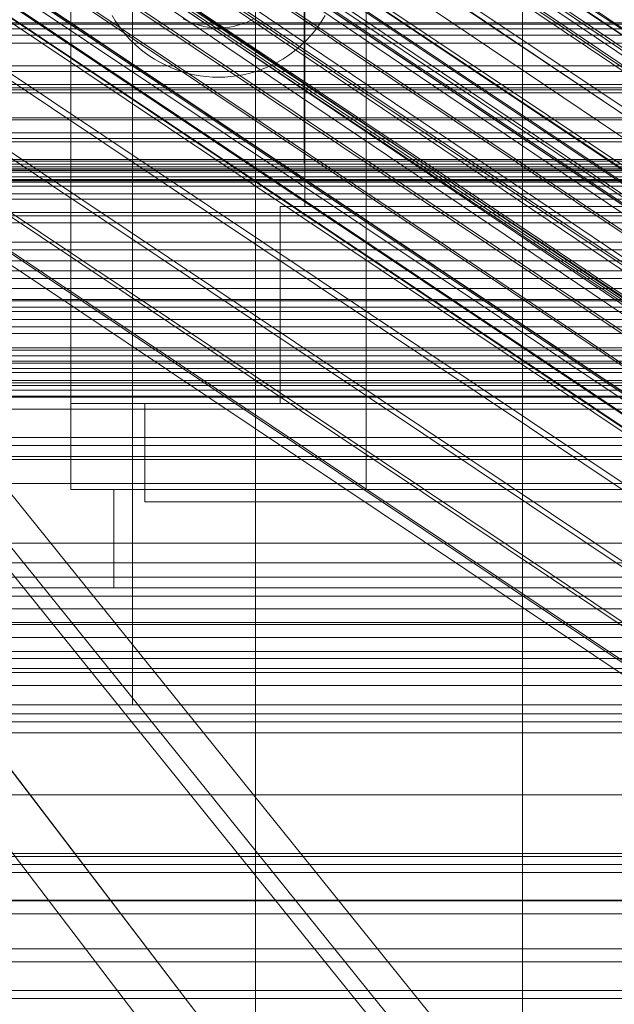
# Model space of a CAD drawing. Header units: millimetres. Extents: x -2233 to 61924, y -68080 to 6847.
# Tile 101 of 256: x -269 to -221, y -34844 to -34764. Entities that reach past the tile are written whole.
import ezdxf

# ---------------------------------------------------------------- set-up
doc = ezdxf.new("R2010")
doc.units = ezdxf.units.MM
for name, color, linetype, lineweight in [('COTAS_O', 1, 'Continuous', 0), ('COTAS_P', 1, 'Continuous', 0), ('frontal_C01', 7, 'Continuous', 0), ('frontal_C02', 7, 'Continuous', 0), ('frontal_C03', 7, 'Continuous', 0), ('frontal_C05', 7, 'Continuous', 0), ('frontal_mezcladora', 7, 'Continuous', 0), ('frontal_tolva-C01', 7, 'Continuous', 0)]:
    doc.layers.add(name, color=color, linetype=linetype, lineweight=lineweight)
doc.dimstyles.new('R19_100', dxfattribs={"dimtxt": 250, "dimasz": 150, "dimexe": 150, "dimexo": 80, "dimgap": 100, "dimtad": 1, "dimtih": 1, "dimtoh": 1, "dimdsep": 46, "dimcen": 0.09, "dimadec": 0, "dimazin": 0, "dimtfac": 1, "dimtdec": 4, "dimtofl": 0, "dimtmove": 0, "dimatfit": 3, "dimfxl": 1, "dimtolj": 1, "dimtzin": 0, "dimarcsym": 0})

# ---------------------------------------------------------------- blocks, each defined once
blk = doc.blocks.new('DIM_R27_48')
at = {"layer": 'COTAS_P'}
for p, q in [((-1750, -34600), (-1600, -34555)), ((2600, -34600), (2450, -34555)), ((-1750, -35500), (-1750, -34600)), ((-1750, -34600), (2600, -34600)), ((-1750, -34600), (-1600, -34645)), ((2600, -34600), (2450, -34645)), ((2600, -35500), (2600, -34600))]:
    blk.add_line(p, q, dxfattribs=at)
blk.add_text('4350 P', height=250, dxfattribs=at).set_placement((425, -34500))
blk = doc.blocks.new('DIM_R27_54')
at = {"layer": 'COTAS_O'}
for p, q in [((-1850, -34600), (-1850, -35300)), ((-150, -34600), (-150, -35300)), ((-1850, -35300), (-1700, -35255)), ((-150, -35300), (-300, -35255)), ((-150, -35300), (-1850, -35300)), ((-1850, -35300), (-1700, -35345)), ((-150, -35300), (-300, -35345))]:
    blk.add_line(p, q, dxfattribs=at)
blk.add_text('1700 O', height=250, rotation=180, dxfattribs=at).set_placement((-1000, -35400))
blk = doc.blocks.new('DIM_R27_55')
at = {"layer": 'COTAS_O'}
for p, q in [((-650, -33700), (50, -33700)), ((50, -33700), (5, -33850)), ((50, -34900), (50, -33700)), ((50, -33700), (95, -33850)), ((50, -34900), (5, -34750)), ((50, -34900), (95, -34750)), ((-650, -34900), (50, -34900))]:
    blk.add_line(p, q, dxfattribs=at)
blk.add_text('1200 O', height=250, rotation=90, dxfattribs=at).set_placement((-50, -34300))
blk = doc.blocks.new('DIM_R27_56')
at = {"layer": 'COTAS_O'}
for p, q in [((-650, -34200), (-500, -34155)), ((650, -34200), (500, -34155)), ((-650, -34900), (-650, -34200)), ((-650, -34200), (650, -34200)), ((-650, -34200), (-500, -34245)), ((650, -34200), (500, -34245)), ((650, -34900), (650, -34200))]:
    blk.add_line(p, q, dxfattribs=at)
blk.add_text('1300 O', height=250, dxfattribs=at).set_placement((0, -34100))
blk = doc.blocks.new('DIM_R27_61')
at = {"layer": 'COTAS_P'}
for p, q in [((-305, -34680), (395, -34680)), ((395, -34680), (350, -34830)), ((395, -36000), (395, -34680)), ((395, -34680), (440, -34830)), ((395, -36000), (350, -35850)), ((395, -36000), (440, -35850)), ((-305, -36000), (395, -36000))]:
    blk.add_line(p, q, dxfattribs=at)
blk.add_text('1320 P', height=250, rotation=90, dxfattribs=at).set_placement((295, -35340))

msp = doc.modelspace()

# ---------------------------------------------------------------- linework, layer by layer
at = {"layer": 'frontal_C01'}
for p, q in [((-250, -33373.251), (-250, -35948.844)), ((-250, -35953.656), (-250, -33378.064)), ((-364.471, -34668.231), (-150.672, -34812.459)), ((-362.596, -34668.948), (-148.798, -34813.176)), ((-364.989, -34669.525), (-151.191, -34813.754)), ((-363.664, -34670.032), (-149.865, -34814.26)), ((-365.168, -34670.395), (-151.369, -34814.623)), ((-364.995, -34670.781), (-151.196, -34815.01)), ((-364.482, -34670.657), (-150.683, -34814.886)), ((-352.519, -34677.329), (-168.21, -34801.664)), ((-355.541, -34682.566), (-171.232, -34806.901)), ((-349.061, -34685.044), (-164.752, -34809.378)), ((-357.863, -34687.168), (-173.554, -34811.502)), ((-352.572, -34689.191), (-168.263, -34813.525)), ((-359.326, -34690.82), (-175.016, -34815.155)), ((-355.584, -34692.251), (-171.275, -34816.586)), ((-359.83, -34693.275), (-175.521, -34817.61)), ((-357.893, -34694.016), (-173.584, -34818.351)), ((-359.341, -34694.365), (-175.032, -34818.7)), ((-228.298, -34716.493), (-228.298, -34979.106)), ((-228.298, -34984.887), (-228.298, -34722.274)), ((-311.15, -34764.573), (311.15, -34764.573)), ((-311.15, -34765.066), (311.15, -34765.066)), ((-311.15, -34769.878), (311.15, -34769.878)), ((-311.15, -34770.281), (311.15, -34770.281)), ((-311.15, -34773.974), (311.15, -34773.974)), ((-311.15, -34774.258), (311.15, -34774.258)), ((-311.15, -34776.58), (311.15, -34776.58)), ((-311.15, -34776.727), (311.15, -34776.727)), ((-311.15, -34777.519), (311.15, -34777.519))]:
    msp.add_line(p, q, dxfattribs=at)
at = {"layer": 'frontal_C02'}
for p, q in [((-250, -32921.727), (-250, -35767.183)), ((-250, -35771.953), (-250, -32926.497)), ((-355.53, -34686.023), (-141.731, -34828.998)), ((-355.017, -34685.967), (-141.218, -34828.942)), ((-356.348, -34686.585), (-142.549, -34829.561)), ((-354.844, -34686.421), (-141.045, -34829.397)), ((-337.95, -34686.833), (-153.641, -34810.088)), ((-357.415, -34687.616), (-143.617, -34830.591)), ((-355.022, -34687.355), (-141.224, -34830.331)), ((-358.659, -34689.045), (-144.861, -34832.02)), ((-355.541, -34688.705), (-141.742, -34831.681)), ((-332.659, -34689.907), (-148.35, -34813.162)), ((-146.196, -34833.75), (-359.995, -34690.774)), ((-356.363, -34690.379), (-142.565, -34833.354)), ((-341.461, -34690.866), (-157.152, -34814.12)), ((-357.434, -34692.262), (-143.635, -34835.238)), ((-361.332, -34692.687), (-147.533, -34835.662)), ((-362.578, -34694.652), (-148.779, -34837.627)), ((-358.68, -34694.227), (-144.881, -34837.202)), ((-334.981, -34694.63), (-150.672, -34817.885)), ((-160.922, -34819.001), (-345.231, -34695.747)), ((-363.648, -34696.535), (-149.85, -34839.51)), ((-360.017, -34696.139), (-146.218, -34839.115)), ((-361.352, -34697.869), (-147.554, -34840.844)), ((-364.471, -34698.209), (-150.672, -34841.184)), ((-364.989, -34699.558), (-151.191, -34842.534)), ((-362.596, -34699.298), (-148.798, -34842.273)), ((-365.168, -34700.492), (-151.369, -34843.468)), ((-363.664, -34700.329), (-149.865, -34843.304)), ((-338.003, -34699.946), (-153.694, -34823.2)), ((-364.995, -34700.947), (-151.196, -34843.922)), ((-364.482, -34700.891), (-150.683, -34843.866)), ((-349.002, -34701.144), (-164.693, -34824.398)), ((-341.52, -34705.491), (-157.211, -34828.745)), ((-352.519, -34706.689), (-168.21, -34829.943)), ((-345.291, -34710.888), (-160.982, -34834.142)), ((-355.541, -34712.004), (-171.232, -34835.259)), ((-349.061, -34715.769), (-164.752, -34839.023)), ((-357.863, -34716.728), (-173.554, -34839.982)), ((-359.326, -34720.537), (-175.016, -34843.792)), ((-352.572, -34719.801), (-168.263, -34843.056)), ((-355.584, -34722.71), (-171.275, -34845.965)), ((-359.83, -34723.173), (-175.521, -34846.427)), ((-359.341, -34724.456), (-175.032, -34847.71)), ((-357.893, -34724.298), (-173.584, -34847.553)), ((-228.298, -34746.19), (-228.298, -35036.685)), ((-228.298, -35042.415), (-228.298, -34751.921)), ((430, -34772.309), (-430, -34772.309)), ((430, -34777.309), (-430, -34777.309)), ((430, -34827.309), (-430, -34827.309)), ((430, -34832.309), (-430, -34832.309))]:
    msp.add_line(p, q, dxfattribs=at)
at = {"layer": 'frontal_C03'}
for p, q in [((1250, -34764.703), (-1250, -34764.703)), ((1250, -34765.584), (-1250, -34765.584)), ((1250, -34766.237), (-1250, -34766.237)), ((-1250, -34768.083), (1250, -34768.083)), ((1250, -34768.545), (-1250, -34768.545)), ((-1250, -34769.602), (1250, -34769.602)), ((-1250, -34770.038), (1250, -34770.038)), ((1250, -34772.454), (-1250, -34772.454)), ((1250, -34773.512), (-1250, -34773.512)), ((-1250, -34775.683), (1250, -34775.683)), ((-1268, -34776.056), (1268, -34776.056)), ((-1268, -34776.28), (1268, -34776.28)), ((-1268, -34776.445), (1268, -34776.445)), ((1250, -34775.819), (-1250, -34775.819)), ((1250, -34776.473), (-1250, -34776.473)), ((-1268, -34777.102), (1268, -34777.102)), ((1250, -34777.354), (-1250, -34777.354)), ((-1268, -34777.42), (1268, -34777.42)), ((1250, -34777.864), (-1250, -34777.864)), ((-1268, -34778.466), (1268, -34778.466)), ((-1268, -34778.915), (1268, -34778.915)), ((-1268, -34780.278), (1268, -34780.278)), ((-1268, -34780.828), (1268, -34780.828)), ((-1268, -34782.416), (1268, -34782.416)), ((1268, -34783.029), (-1268, -34783.029)), ((-1250, -34783.921), (1250, -34783.921)), ((-1268, -34784.733), (1268, -34784.733)), ((-1268, -34785.368), (1268, -34785.368)), ((-1250, -34786.18), (1250, -34786.18)), ((-1268, -34787.072), (1268, -34787.072)), ((-1268, -34787.685), (1268, -34787.685)), ((1250, -34787.16), (-1250, -34787.16)), ((1250, -34788.042), (-1250, -34788.042)), ((-1268, -34789.273), (1268, -34789.273)), ((1250, -34788.695), (-1250, -34788.695)), ((-1268, -34789.823), (1268, -34789.823)), ((-1268, -34791.186), (1268, -34791.186)), ((-1268, -34791.635), (1268, -34791.635)), ((1250, -34791.003), (-1250, -34791.003)), ((-1250, -34792.06), (1250, -34792.06)), ((-1250, -34792.237), (1250, -34792.237)), ((-1268, -34792.681), (1268, -34792.681)), ((-1268, -34792.999), (1268, -34792.999)), ((-1268, -34793.656), (1268, -34793.656)), ((-1268, -34793.821), (1268, -34793.821)), ((-1268, -34794.045), (1268, -34794.045)), ((-1250, -34794.418), (1250, -34794.418)), ((1250, -34794.912), (-1250, -34794.912)), ((1250, -34795.969), (-1250, -34795.969)), ((1250, -34798.277), (-1250, -34798.277)), ((1250, -34798.93), (-1250, -34798.93)), ((1250, -34799.812), (-1250, -34799.812)), ((-1250, -34800.063), (1250, -34800.063)), ((-1250, -34802.018), (1250, -34802.018)), ((-1250, -34806.865), (1250, -34806.865)), ((-1250, -34808.462), (1250, -34808.462)), ((1250, -34809.618), (-1250, -34809.618)), ((1250, -34810.499), (-1250, -34810.499)), ((1250, -34811.153), (-1250, -34811.153)), ((-1250, -34812.182), (1250, -34812.182)), ((-1250, -34813.311), (1250, -34813.311)), ((1250, -34813.46), (-1250, -34813.46)), ((-1250, -34814.517), (1250, -34814.517)), ((-1250, -34815.649), (1250, -34815.649)), ((-1250, -34816.233), (1250, -34816.233)), ((-1250, -34817.031), (1250, -34817.031)), ((1250, -34817.37), (-1250, -34817.37)), ((1250, -34818.427), (-1250, -34818.427)), ((1250, -34820.734), (-1250, -34820.734)), ((1250, -34821.388), (-1250, -34821.388)), ((1250, -34822.269), (-1250, -34822.269)), ((1250, -34832.076), (-1250, -34832.076)), ((1250, -34832.957), (-1250, -34832.957)), ((1250, -34833.61), (-1250, -34833.61)), ((-1500, -34835.865), (1500, -34835.865)), ((1250, -34835.918), (-1250, -34835.918)), ((-1250, -34836.975), (1250, -34836.975)), ((1250, -34839.827), (-1250, -34839.827)), ((1250, -34840.885), (-1250, -34840.885)), ((1250, -34843.192), (-1250, -34843.192)), ((1250, -34843.845), (-1250, -34843.845))]:
    msp.add_line(p, q, dxfattribs=at)
at = {"layer": 'frontal_C05'}
for p, q in [((-265, -34742.5), (-265, -34802.5)), ((-241, -34742.5), (-241, -34802.5)), ((-265, -34745.5), (-265, -34795.5)), ((-246, -34779.5), (-246, -34745.5)), ((-241, -34745.5), (-241, -34795.5)), ((-246.05, -34763.604), (-246.05, -34764.414)), ((-246, -34764.454), (-246, -34763.647)), ((-265, -34764.141), (-265, -34764.703)), ((-261.66, -34764), (-261.4, -34764.425)), ((-261.4, -34764.425), (-261.119, -34764.837)), ((-255.87, -34764.269), (-255.603, -34764.406)), ((-255.603, -34764.406), (-255.331, -34764.529)), ((-255.331, -34764.529), (-255.052, -34764.638)), ((-250.948, -34764.638), (-250.669, -34764.529)), ((-250.669, -34764.529), (-250.397, -34764.406)), ((-250.397, -34764.406), (-250.13, -34764.269)), ((-246.05, -34764.703), (-246.05, -34764.141)), ((-246.05, -34764.414), (-246.05, -34765.211)), ((-246, -34765.249), (-246, -34764.454)), ((-244.881, -34764.837), (-244.6, -34764.425)), ((-244.6, -34764.425), (-244.34, -34764)), ((-265, -34764.703), (-265, -34765.25)), ((-265, -34765.25), (-265, -34765.782)), ((-261.119, -34764.837), (-260.818, -34765.235)), ((-260.818, -34765.235), (-260.498, -34765.617)), ((-255.052, -34764.638), (-254.769, -34764.733)), ((-254.769, -34764.733), (-254.481, -34764.814)), ((-254.481, -34764.814), (-254.189, -34764.881)), ((-254.189, -34764.881), (-253.894, -34764.933)), ((-253.894, -34764.933), (-253.597, -34764.97)), ((-253.597, -34764.97), (-253.299, -34764.993)), ((-253.299, -34764.993), (-253, -34765)), ((-253, -34765), (-252.701, -34764.993)), ((-252.701, -34764.993), (-252.403, -34764.97)), ((-252.403, -34764.97), (-252.106, -34764.933)), ((-252.106, -34764.933), (-251.811, -34764.881)), ((-251.811, -34764.881), (-251.519, -34764.814)), ((-251.519, -34764.814), (-251.231, -34764.733)), ((-251.231, -34764.733), (-250.948, -34764.638)), ((-246.05, -34765.25), (-246.05, -34764.703)), ((-246.05, -34765.211), (-246.05, -34765.992)), ((-246.05, -34765.782), (-246.05, -34765.25)), ((-246, -34766.027), (-246, -34765.249)), ((-245.502, -34765.617), (-245.182, -34765.235)), ((-245.182, -34765.235), (-244.881, -34764.837)), ((-265, -34765.782), (-265, -34766.297)), ((-260.498, -34765.617), (-260.159, -34765.982)), ((-260.159, -34765.982), (-259.802, -34766.331)), ((-246.198, -34766.331), (-245.841, -34765.982)), ((-246.05, -34766.297), (-246.05, -34765.782)), ((-246.05, -34765.992), (-246.05, -34766.756)), ((-246, -34766.789), (-246, -34766.027)), ((-245.841, -34765.982), (-245.502, -34765.617)), ((-265, -34766.297), (-265, -34766.794)), ((-265, -34766.794), (-265, -34767.271)), ((-259.802, -34766.331), (-259.428, -34766.66)), ((-259.428, -34766.66), (-259.038, -34766.971)), ((-259.038, -34766.971), (-258.633, -34767.262)), ((-247.367, -34767.262), (-246.962, -34766.971)), ((-246.962, -34766.971), (-246.572, -34766.66)), ((-246.572, -34766.66), (-246.198, -34766.331)), ((-246.05, -34766.794), (-246.05, -34766.297)), ((-246.05, -34766.756), (-246.05, -34767.5)), ((-246.05, -34767.271), (-246.05, -34766.794)), ((-246, -34767.531), (-246, -34766.789)), ((-265, -34767.271), (-265, -34767.728)), ((-265, -34767.728), (-265, -34768.163)), ((-258.633, -34767.262), (-258.214, -34767.533)), ((-258.214, -34767.533), (-257.783, -34767.782)), ((-248.217, -34767.782), (-247.786, -34767.533)), ((-247.786, -34767.533), (-247.367, -34767.262)), ((-246.05, -34767.728), (-246.05, -34767.271)), ((-246.05, -34767.5), (-246.05, -34768.223)), ((-246.05, -34768.163), (-246.05, -34767.728)), ((-246, -34768.252), (-246, -34767.531)), ((-265, -34768.163), (-265, -34768.576)), ((-257.783, -34767.782), (-257.339, -34768.01)), ((-257.339, -34768.01), (-256.884, -34768.215)), ((-256.884, -34768.215), (-256.42, -34768.397)), ((-256.42, -34768.397), (-255.948, -34768.556)), ((-255.948, -34768.556), (-255.468, -34768.691)), ((-250.532, -34768.691), (-250.052, -34768.556)), ((-250.052, -34768.556), (-249.58, -34768.397)), ((-249.58, -34768.397), (-249.116, -34768.215)), ((-249.116, -34768.215), (-248.661, -34768.01)), ((-248.661, -34768.01), (-248.217, -34767.782)), ((-246.05, -34768.576), (-246.05, -34768.163)), ((-246.05, -34768.223), (-246.05, -34768.924)), ((-246, -34768.95), (-246, -34768.252)), ((-265, -34768.576), (-265, -34768.964)), ((-265, -34768.964), (-265, -34769.328)), ((-265, -34769.328), (-265, -34769.666)), ((-255.468, -34768.691), (-254.981, -34768.802)), ((-254.981, -34768.802), (-254.49, -34768.888)), ((-254.49, -34768.888), (-253.996, -34768.95)), ((-253.996, -34768.95), (-253.498, -34768.988)), ((-253.498, -34768.988), (-253, -34769)), ((-253, -34769), (-252.502, -34768.988)), ((-252.502, -34768.988), (-252.004, -34768.95)), ((-252.004, -34768.95), (-251.51, -34768.888)), ((-251.51, -34768.888), (-251.019, -34768.802)), ((-251.019, -34768.802), (-250.532, -34768.691)), ((-246.05, -34768.964), (-246.05, -34768.576)), ((-246.05, -34768.924), (-246.05, -34769.599)), ((-246.05, -34769.328), (-246.05, -34768.964)), ((-246.05, -34769.666), (-246.05, -34769.328)), ((-246, -34769.623), (-246, -34768.95)), ((-265, -34769.666), (-265, -34769.978)), ((-265, -34769.978), (-265, -34770.262)), ((-246.05, -34769.599), (-246.05, -34770.249)), ((-246.05, -34769.978), (-246.05, -34769.666)), ((-246.05, -34770.262), (-246.05, -34769.978)), ((-246, -34770.27), (-246, -34769.623)), ((-265, -34770.262), (-265, -34770.518)), ((-265, -34770.518), (-265, -34770.746)), ((-265, -34770.746), (-265, -34770.945)), ((-265, -34770.945), (-265, -34771.113)), ((-246.05, -34770.249), (-246.05, -34770.87)), ((-246.05, -34770.518), (-246.05, -34770.262)), ((-246.05, -34770.746), (-246.05, -34770.518)), ((-246.05, -34770.945), (-246.05, -34770.746)), ((-246.05, -34770.87), (-246.05, -34771.462)), ((-246.05, -34771.113), (-246.05, -34770.945)), ((-246, -34770.889), (-246, -34770.27)), ((-246, -34771.479), (-246, -34770.889)), ((-265, -34771.113), (-265, -34771.252)), ((-265, -34771.252), (-265, -34771.36)), ((-265, -34771.36), (-265, -34771.438)), ((-265, -34771.438), (-265, -34771.484)), ((-265, -34771.484), (-265, -34771.5)), ((-246.05, -34771.252), (-246.05, -34771.113)), ((-246.05, -34771.36), (-246.05, -34771.252)), ((-246.05, -34771.438), (-246.05, -34771.36)), ((-246.05, -34771.484), (-246.05, -34771.438)), ((-246.05, -34771.462), (-246.05, -34772.023)), ((-246.05, -34771.5), (-246.05, -34771.484)), ((-246, -34772.038), (-246, -34771.479)), ((-246.05, -34772.023), (-246.05, -34772.551)), ((-246.05, -34772.551), (-246.05, -34773.046)), ((-246, -34772.565), (-246, -34772.038)), ((-246, -34773.057), (-246, -34772.565)), ((-246.05, -34773.046), (-246.05, -34773.506)), ((-246, -34773.516), (-246, -34773.057)), ((-246.05, -34773.506), (-246.05, -34773.93)), ((-246.05, -34773.93), (-246.05, -34774.316)), ((-246, -34773.938), (-246, -34773.516)), ((-246, -34774.323), (-246, -34773.938)), ((-246.05, -34774.316), (-246.05, -34774.665)), ((-246.05, -34774.665), (-246.05, -34774.975)), ((-246, -34774.67), (-246, -34774.323)), ((-246, -34774.979), (-246, -34774.67)), ((-246.05, -34774.975), (-246.05, -34775.245)), ((-246.05, -34775.245), (-246.05, -34775.474)), ((-246.05, -34775.474), (-246.05, -34775.663)), ((-246.05, -34775.663), (-246.05, -34775.81)), ((-246, -34775.248), (-246, -34774.979)), ((-246, -34775.476), (-246, -34775.248)), ((-246, -34775.664), (-246, -34775.476)), ((-246, -34775.811), (-246, -34775.664)), ((-246.05, -34775.81), (-246.05, -34775.916)), ((-246.05, -34775.916), (-246.05, -34775.979)), ((-246.05, -34775.979), (-246.05, -34776)), ((-246, -34775.916), (-246, -34775.811)), ((-246, -34775.979), (-246, -34775.916)), ((-246, -34776), (-246, -34775.979)), ((-248, -34795.5), (-248, -34779.5)), ((-248, -34779.5), (-210, -34779.5)), ((-246, -34779.5), (-212, -34779.5)), ((-235.468, -34779.5), (-235.492, -34779.5)), ((-235.427, -34779.5), (-235.468, -34779.5)), ((-235.43, -34779.5), (-235.375, -34779.5)), ((-235.371, -34779.5), (-235.427, -34779.5)), ((-235.375, -34779.5), (-235.305, -34779.5)), ((-235.299, -34779.5), (-235.371, -34779.5)), ((-235.305, -34779.5), (-235.22, -34779.5)), ((-235.211, -34779.5), (-235.299, -34779.5)), ((-235.22, -34779.5), (-235.12, -34779.5)), ((-235.108, -34779.5), (-235.211, -34779.5)), ((-235.12, -34779.5), (-235.005, -34779.5)), ((-234.99, -34779.5), (-235.108, -34779.5)), ((-235.005, -34779.5), (-234.876, -34779.5)), ((-234.856, -34779.5), (-234.99, -34779.5)), ((-234.876, -34779.5), (-234.732, -34779.5)), ((-234.708, -34779.5), (-234.856, -34779.5)), ((-234.732, -34779.5), (-234.575, -34779.5)), ((-234.546, -34779.5), (-234.708, -34779.5)), ((-234.575, -34779.5), (-234.405, -34779.5)), ((-234.371, -34779.5), (-234.546, -34779.5)), ((-234.405, -34779.5), (-234.221, -34779.5)), ((-234.181, -34779.5), (-234.371, -34779.5)), ((-234.221, -34779.5), (-234.025, -34779.5)), ((-233.979, -34779.5), (-234.181, -34779.5)), ((-234.025, -34779.5), (-233.816, -34779.5)), ((-233.765, -34779.5), (-233.979, -34779.5)), ((-233.816, -34779.5), (-233.596, -34779.5)), ((-233.539, -34779.5), (-233.765, -34779.5)), ((-233.596, -34779.5), (-233.365, -34779.5)), ((-233.301, -34779.5), (-233.539, -34779.5)), ((-233.365, -34779.5), (-233.124, -34779.5)), ((-233.053, -34779.5), (-233.301, -34779.5)), ((-233.124, -34779.5), (-232.872, -34779.5)), ((-232.794, -34779.5), (-233.053, -34779.5)), ((-232.872, -34779.5), (-232.611, -34779.5)), ((-232.527, -34779.5), (-232.794, -34779.5)), ((-232.611, -34779.5), (-232.342, -34779.5)), ((-232.25, -34779.5), (-232.527, -34779.5)), ((-232.342, -34779.5), (-232.064, -34779.5)), ((-231.965, -34779.5), (-232.25, -34779.5)), ((-232.064, -34779.5), (-231.779, -34779.5)), ((-231.673, -34779.5), (-231.965, -34779.5)), ((-231.779, -34779.5), (-231.487, -34779.5)), ((-231.375, -34779.5), (-231.673, -34779.5)), ((-231.487, -34779.5), (-231.19, -34779.5)), ((-231.07, -34779.5), (-231.375, -34779.5)), ((-231.19, -34779.5), (-230.887, -34779.5)), ((-230.76, -34779.5), (-231.07, -34779.5)), ((-230.887, -34779.5), (-230.579, -34779.5)), ((-230.446, -34779.5), (-230.76, -34779.5)), ((-230.579, -34779.5), (-230.268, -34779.5)), ((-230.129, -34779.5), (-230.446, -34779.5)), ((-230.268, -34779.5), (-229.954, -34779.5)), ((-229.808, -34779.5), (-230.129, -34779.5)), ((-229.954, -34779.5), (-229.637, -34779.5)), ((-229.486, -34779.5), (-229.808, -34779.5)), ((-229.637, -34779.5), (-229.319, -34779.5)), ((-229.162, -34779.5), (-229.486, -34779.5)), ((-229.319, -34779.5), (-229, -34779.5)), ((-228.838, -34779.5), (-229.162, -34779.5)), ((-229, -34779.5), (-228.681, -34779.5)), ((-228.514, -34779.5), (-228.838, -34779.5)), ((-228.681, -34779.5), (-228.363, -34779.5)), ((-228.192, -34779.5), (-228.514, -34779.5)), ((-228.363, -34779.5), (-228.046, -34779.5)), ((-227.871, -34779.5), (-228.192, -34779.5)), ((-228.046, -34779.5), (-227.732, -34779.5)), ((-227.554, -34779.5), (-227.871, -34779.5)), ((-227.732, -34779.5), (-227.421, -34779.5)), ((-227.24, -34779.5), (-227.554, -34779.5)), ((-227.421, -34779.5), (-227.113, -34779.5)), ((-226.93, -34779.5), (-227.24, -34779.5)), ((-227.113, -34779.5), (-226.81, -34779.5)), ((-226.625, -34779.5), (-226.93, -34779.5)), ((-226.81, -34779.5), (-226.513, -34779.5)), ((-226.327, -34779.5), (-226.625, -34779.5)), ((-226.513, -34779.5), (-226.221, -34779.5)), ((-226.035, -34779.5), (-226.327, -34779.5)), ((-226.221, -34779.5), (-225.936, -34779.5)), ((-225.75, -34779.5), (-226.035, -34779.5)), ((-225.936, -34779.5), (-225.658, -34779.5)), ((-225.473, -34779.5), (-225.75, -34779.5)), ((-225.658, -34779.5), (-225.389, -34779.5)), ((-225.206, -34779.5), (-225.473, -34779.5)), ((-225.389, -34779.5), (-225.128, -34779.5)), ((-224.947, -34779.5), (-225.206, -34779.5)), ((-225.128, -34779.5), (-224.876, -34779.5)), ((-224.699, -34779.5), (-224.947, -34779.5)), ((-224.876, -34779.5), (-224.635, -34779.5)), ((-224.461, -34779.5), (-224.699, -34779.5)), ((-224.635, -34779.5), (-224.404, -34779.5)), ((-224.235, -34779.5), (-224.461, -34779.5)), ((-224.404, -34779.5), (-224.184, -34779.5)), ((-224.021, -34779.5), (-224.235, -34779.5)), ((-224.184, -34779.5), (-223.975, -34779.5)), ((-223.819, -34779.5), (-224.021, -34779.5)), ((-223.975, -34779.5), (-223.779, -34779.5)), ((-223.629, -34779.5), (-223.819, -34779.5)), ((-223.779, -34779.5), (-223.595, -34779.5)), ((-223.454, -34779.5), (-223.629, -34779.5)), ((-223.595, -34779.5), (-223.425, -34779.5)), ((-223.292, -34779.5), (-223.454, -34779.5)), ((-223.425, -34779.5), (-223.268, -34779.5)), ((-223.144, -34779.5), (-223.292, -34779.5)), ((-223.268, -34779.5), (-223.124, -34779.5)), ((-223.01, -34779.5), (-223.144, -34779.5)), ((-223.124, -34779.5), (-222.995, -34779.5)), ((-222.892, -34779.5), (-223.01, -34779.5)), ((-222.995, -34779.5), (-222.88, -34779.5)), ((-222.789, -34779.5), (-222.892, -34779.5)), ((-222.88, -34779.5), (-222.78, -34779.5)), ((-222.701, -34779.5), (-222.789, -34779.5)), ((-222.78, -34779.5), (-222.695, -34779.5)), ((-222.629, -34779.5), (-222.701, -34779.5)), ((-222.695, -34779.5), (-222.625, -34779.5)), ((-222.573, -34779.5), (-222.629, -34779.5)), ((-222.625, -34779.5), (-222.57, -34779.5)), ((-222.532, -34779.5), (-222.573, -34779.5)), ((-222.508, -34779.5), (-222.532, -34779.5)), ((-265, -34795.5), (-241, -34795.5)), ((-199, -34795.5), (-259, -34795.5)), ((-259, -34795.5), (-259, -34802.5)), ((-259, -34803.5), (-259, -34795.5)), ((-248, -34795.5), (-210, -34795.5)), ((-235.468, -34795.5), (-235.492, -34795.5)), ((-235.427, -34795.5), (-235.468, -34795.5)), ((-235.43, -34795.5), (-235.375, -34795.5)), ((-235.371, -34795.5), (-235.427, -34795.5)), ((-235.375, -34795.5), (-235.305, -34795.5)), ((-235.299, -34795.5), (-235.371, -34795.5)), ((-235.305, -34795.5), (-235.22, -34795.5)), ((-235.211, -34795.5), (-235.299, -34795.5)), ((-235.22, -34795.5), (-235.12, -34795.5)), ((-235.108, -34795.5), (-235.211, -34795.5)), ((-235.12, -34795.5), (-235.005, -34795.5)), ((-234.99, -34795.5), (-235.108, -34795.5)), ((-235.005, -34795.5), (-234.876, -34795.5)), ((-234.856, -34795.5), (-234.99, -34795.5)), ((-234.876, -34795.5), (-234.732, -34795.5)), ((-234.708, -34795.5), (-234.856, -34795.5)), ((-234.732, -34795.5), (-234.575, -34795.5)), ((-234.546, -34795.5), (-234.708, -34795.5)), ((-234.575, -34795.5), (-234.405, -34795.5)), ((-234.371, -34795.5), (-234.546, -34795.5)), ((-234.485, -34795.5), (-234.498, -34795.5)), ((-234.457, -34795.5), (-234.485, -34795.5)), ((-234.416, -34795.5), (-234.457, -34795.5)), ((-234.362, -34795.5), (-234.416, -34795.5)), ((-234.405, -34795.5), (-234.221, -34795.5)), ((-234.181, -34795.5), (-234.371, -34795.5)), ((-234.294, -34795.5), (-234.362, -34795.5)), ((-234.214, -34795.5), (-234.294, -34795.5)), ((-234.221, -34795.5), (-234.025, -34795.5)), ((-234.12, -34795.5), (-234.214, -34795.5)), ((-233.979, -34795.5), (-234.181, -34795.5)), ((-234.013, -34795.5), (-234.12, -34795.5)), ((-234.025, -34795.5), (-233.816, -34795.5)), ((-233.894, -34795.5), (-234.013, -34795.5)), ((-233.765, -34795.5), (-233.979, -34795.5)), ((-233.763, -34795.5), (-233.894, -34795.5)), ((-233.816, -34795.5), (-233.596, -34795.5)), ((-233.539, -34795.5), (-233.765, -34795.5)), ((-233.62, -34795.5), (-233.763, -34795.5)), ((-233.466, -34795.5), (-233.62, -34795.5)), ((-233.596, -34795.5), (-233.365, -34795.5)), ((-233.301, -34795.5), (-233.539, -34795.5)), ((-233.3, -34795.5), (-233.466, -34795.5)), ((-233.365, -34795.5), (-233.124, -34795.5)), ((-233.053, -34795.5), (-233.301, -34795.5)), ((-233.124, -34795.5), (-233.3, -34795.5)), ((-232.937, -34795.5), (-233.124, -34795.5)), ((-233.124, -34795.5), (-232.872, -34795.5)), ((-232.794, -34795.5), (-233.053, -34795.5)), ((-232.741, -34795.5), (-232.937, -34795.5)), ((-232.872, -34795.5), (-232.611, -34795.5)), ((-232.527, -34795.5), (-232.794, -34795.5)), ((-232.535, -34795.5), (-232.741, -34795.5)), ((-232.611, -34795.5), (-232.342, -34795.5)), ((-232.321, -34795.5), (-232.535, -34795.5)), ((-232.25, -34795.5), (-232.527, -34795.5)), ((-232.342, -34795.5), (-232.064, -34795.5)), ((-232.098, -34795.5), (-232.321, -34795.5)), ((-231.965, -34795.5), (-232.25, -34795.5)), ((-231.868, -34795.5), (-232.098, -34795.5)), ((-232.064, -34795.5), (-231.779, -34795.5)), ((-231.673, -34795.5), (-231.965, -34795.5)), ((-231.63, -34795.5), (-231.868, -34795.5)), ((-231.779, -34795.5), (-231.487, -34795.5)), ((-231.375, -34795.5), (-231.673, -34795.5)), ((-231.386, -34795.5), (-231.63, -34795.5)), ((-231.487, -34795.5), (-231.19, -34795.5)), ((-231.136, -34795.5), (-231.386, -34795.5)), ((-231.07, -34795.5), (-231.375, -34795.5)), ((-231.19, -34795.5), (-230.887, -34795.5)), ((-230.881, -34795.5), (-231.136, -34795.5)), ((-230.76, -34795.5), (-231.07, -34795.5)), ((-230.887, -34795.5), (-230.579, -34795.5)), ((-230.621, -34795.5), (-230.881, -34795.5)), ((-230.446, -34795.5), (-230.76, -34795.5)), ((-230.357, -34795.5), (-230.621, -34795.5)), ((-230.579, -34795.5), (-230.268, -34795.5)), ((-230.129, -34795.5), (-230.446, -34795.5)), ((-230.09, -34795.5), (-230.357, -34795.5)), ((-230.268, -34795.5), (-229.954, -34795.5)), ((-229.808, -34795.5), (-230.129, -34795.5)), ((-229.82, -34795.5), (-230.09, -34795.5)), ((-229.954, -34795.5), (-229.637, -34795.5)), ((-229.548, -34795.5), (-229.82, -34795.5)), ((-229.486, -34795.5), (-229.808, -34795.5)), ((-229.637, -34795.5), (-229.319, -34795.5)), ((-229.274, -34795.5), (-229.548, -34795.5)), ((-229.162, -34795.5), (-229.486, -34795.5)), ((-229.319, -34795.5), (-229, -34795.5)), ((-229, -34795.5), (-229.274, -34795.5)), ((-228.838, -34795.5), (-229.162, -34795.5)), ((-229, -34795.5), (-228.726, -34795.5)), ((-229, -34795.5), (-228.681, -34795.5)), ((-228.514, -34795.5), (-228.838, -34795.5)), ((-228.452, -34795.5), (-228.726, -34795.5)), ((-228.681, -34795.5), (-228.363, -34795.5)), ((-228.192, -34795.5), (-228.514, -34795.5)), ((-228.18, -34795.5), (-228.452, -34795.5)), ((-228.363, -34795.5), (-228.046, -34795.5)), ((-227.871, -34795.5), (-228.192, -34795.5)), ((-227.91, -34795.5), (-228.18, -34795.5)), ((-228.046, -34795.5), (-227.732, -34795.5)), ((-227.643, -34795.5), (-227.91, -34795.5)), ((-227.554, -34795.5), (-227.871, -34795.5)), ((-227.732, -34795.5), (-227.421, -34795.5)), ((-227.379, -34795.5), (-227.643, -34795.5)), ((-227.24, -34795.5), (-227.554, -34795.5)), ((-227.421, -34795.5), (-227.113, -34795.5)), ((-227.119, -34795.5), (-227.379, -34795.5)), ((-226.93, -34795.5), (-227.24, -34795.5)), ((-226.864, -34795.5), (-227.119, -34795.5)), ((-227.113, -34795.5), (-226.81, -34795.5)), ((-226.625, -34795.5), (-226.93, -34795.5)), ((-226.614, -34795.5), (-226.864, -34795.5)), ((-226.81, -34795.5), (-226.513, -34795.5)), ((-226.327, -34795.5), (-226.625, -34795.5)), ((-226.37, -34795.5), (-226.614, -34795.5)), ((-226.513, -34795.5), (-226.221, -34795.5)), ((-226.132, -34795.5), (-226.37, -34795.5)), ((-226.035, -34795.5), (-226.327, -34795.5)), ((-226.221, -34795.5), (-225.936, -34795.5)), ((-225.902, -34795.5), (-226.132, -34795.5)), ((-225.75, -34795.5), (-226.035, -34795.5)), ((-225.936, -34795.5), (-225.658, -34795.5)), ((-225.679, -34795.5), (-225.902, -34795.5)), ((-225.473, -34795.5), (-225.75, -34795.5)), ((-225.465, -34795.5), (-225.679, -34795.5)), ((-225.658, -34795.5), (-225.389, -34795.5)), ((-225.206, -34795.5), (-225.473, -34795.5)), ((-225.259, -34795.5), (-225.465, -34795.5)), ((-225.389, -34795.5), (-225.128, -34795.5)), ((-225.063, -34795.5), (-225.259, -34795.5)), ((-224.947, -34795.5), (-225.206, -34795.5)), ((-225.128, -34795.5), (-224.876, -34795.5)), ((-224.876, -34795.5), (-225.063, -34795.5)), ((-224.699, -34795.5), (-224.947, -34795.5)), ((-224.7, -34795.5), (-224.876, -34795.5)), ((-224.876, -34795.5), (-224.635, -34795.5)), ((-224.534, -34795.5), (-224.7, -34795.5)), ((-224.461, -34795.5), (-224.699, -34795.5)), ((-224.635, -34795.5), (-224.404, -34795.5)), ((-224.38, -34795.5), (-224.534, -34795.5)), ((-224.235, -34795.5), (-224.461, -34795.5)), ((-224.404, -34795.5), (-224.184, -34795.5)), ((-224.237, -34795.5), (-224.38, -34795.5)), ((-224.106, -34795.5), (-224.237, -34795.5)), ((-224.021, -34795.5), (-224.235, -34795.5)), ((-224.184, -34795.5), (-223.975, -34795.5)), ((-223.987, -34795.5), (-224.106, -34795.5)), ((-223.819, -34795.5), (-224.021, -34795.5)), ((-223.88, -34795.5), (-223.987, -34795.5)), ((-223.975, -34795.5), (-223.779, -34795.5)), ((-223.786, -34795.5), (-223.88, -34795.5)), ((-223.629, -34795.5), (-223.819, -34795.5)), ((-223.706, -34795.5), (-223.786, -34795.5)), ((-223.779, -34795.5), (-223.595, -34795.5)), ((-223.638, -34795.5), (-223.706, -34795.5)), ((-223.584, -34795.5), (-223.638, -34795.5)), ((-223.454, -34795.5), (-223.629, -34795.5)), ((-223.595, -34795.5), (-223.425, -34795.5)), ((-223.543, -34795.5), (-223.584, -34795.5)), ((-223.515, -34795.5), (-223.543, -34795.5)), ((-223.502, -34795.5), (-223.515, -34795.5)), ((-223.292, -34795.5), (-223.454, -34795.5)), ((-223.425, -34795.5), (-223.268, -34795.5)), ((-223.144, -34795.5), (-223.292, -34795.5)), ((-223.268, -34795.5), (-223.124, -34795.5)), ((-223.01, -34795.5), (-223.144, -34795.5)), ((-223.124, -34795.5), (-222.995, -34795.5)), ((-222.892, -34795.5), (-223.01, -34795.5)), ((-222.995, -34795.5), (-222.88, -34795.5)), ((-222.789, -34795.5), (-222.892, -34795.5)), ((-222.88, -34795.5), (-222.78, -34795.5)), ((-222.701, -34795.5), (-222.789, -34795.5)), ((-222.78, -34795.5), (-222.695, -34795.5)), ((-222.629, -34795.5), (-222.701, -34795.5)), ((-222.695, -34795.5), (-222.625, -34795.5)), ((-222.573, -34795.5), (-222.629, -34795.5)), ((-222.625, -34795.5), (-222.57, -34795.5)), ((-222.532, -34795.5), (-222.573, -34795.5)), ((-222.508, -34795.5), (-222.532, -34795.5)), ((-265, -34802.5), (-241, -34802.5)), ((-196.5, -34802.5), (-261.5, -34802.5)), ((-261.5, -34802.5), (-261.5, -34810.5)), ((-259, -34802.5), (-199, -34802.5)), ((-234.485, -34802.5), (-234.498, -34802.5)), ((-234.474, -34802.5), (-234.493, -34802.5)), ((-234.457, -34802.5), (-234.485, -34802.5)), ((-234.44, -34802.5), (-234.474, -34802.5)), ((-234.416, -34802.5), (-234.457, -34802.5)), ((-234.394, -34802.5), (-234.44, -34802.5)), ((-234.362, -34802.5), (-234.416, -34802.5)), ((-234.335, -34802.5), (-234.394, -34802.5)), ((-234.391, -34802.5), (-234.33, -34802.5)), ((-234.294, -34802.5), (-234.362, -34802.5)), ((-234.263, -34802.5), (-234.335, -34802.5)), ((-234.33, -34802.5), (-234.256, -34802.5)), ((-234.214, -34802.5), (-234.294, -34802.5)), ((-234.178, -34802.5), (-234.263, -34802.5)), ((-234.256, -34802.5), (-234.168, -34802.5)), ((-234.12, -34802.5), (-234.214, -34802.5)), ((-234.081, -34802.5), (-234.178, -34802.5)), ((-234.168, -34802.5), (-234.068, -34802.5)), ((-234.013, -34802.5), (-234.12, -34802.5)), ((-233.972, -34802.5), (-234.081, -34802.5)), ((-234.068, -34802.5), (-233.955, -34802.5)), ((-233.894, -34802.5), (-234.013, -34802.5)), ((-233.851, -34802.5), (-233.972, -34802.5)), ((-233.955, -34802.5), (-233.83, -34802.5)), ((-233.763, -34802.5), (-233.894, -34802.5)), ((-233.718, -34802.5), (-233.851, -34802.5)), ((-233.83, -34802.5), (-233.693, -34802.5)), ((-233.62, -34802.5), (-233.763, -34802.5)), ((-233.573, -34802.5), (-233.718, -34802.5)), ((-233.693, -34802.5), (-233.544, -34802.5)), ((-233.466, -34802.5), (-233.62, -34802.5)), ((-233.418, -34802.5), (-233.573, -34802.5)), ((-233.544, -34802.5), (-233.384, -34802.5)), ((-233.3, -34802.5), (-233.466, -34802.5)), ((-233.252, -34802.5), (-233.418, -34802.5)), ((-233.384, -34802.5), (-233.213, -34802.5)), ((-233.124, -34802.5), (-233.3, -34802.5)), ((-233.075, -34802.5), (-233.252, -34802.5)), ((-233.213, -34802.5), (-233.032, -34802.5)), ((-232.937, -34802.5), (-233.124, -34802.5)), ((-232.889, -34802.5), (-233.075, -34802.5)), ((-233.032, -34802.5), (-232.84, -34802.5)), ((-232.741, -34802.5), (-232.937, -34802.5)), ((-232.694, -34802.5), (-232.889, -34802.5)), ((-232.84, -34802.5), (-232.639, -34802.5)), ((-232.535, -34802.5), (-232.741, -34802.5)), ((-232.489, -34802.5), (-232.694, -34802.5)), ((-232.639, -34802.5), (-232.429, -34802.5)), ((-232.321, -34802.5), (-232.535, -34802.5)), ((-232.276, -34802.5), (-232.489, -34802.5)), ((-232.429, -34802.5), (-232.211, -34802.5)), ((-232.098, -34802.5), (-232.321, -34802.5)), ((-232.056, -34802.5), (-232.276, -34802.5)), ((-232.211, -34802.5), (-231.984, -34802.5)), ((-231.868, -34802.5), (-232.098, -34802.5)), ((-231.828, -34802.5), (-232.056, -34802.5)), ((-231.984, -34802.5), (-231.75, -34802.5)), ((-231.63, -34802.5), (-231.868, -34802.5)), ((-231.593, -34802.5), (-231.828, -34802.5)), ((-231.75, -34802.5), (-231.509, -34802.5)), ((-231.386, -34802.5), (-231.63, -34802.5)), ((-231.352, -34802.5), (-231.593, -34802.5)), ((-231.509, -34802.5), (-231.262, -34802.5)), ((-231.136, -34802.5), (-231.386, -34802.5)), ((-231.105, -34802.5), (-231.352, -34802.5)), ((-231.262, -34802.5), (-231.009, -34802.5)), ((-230.881, -34802.5), (-231.136, -34802.5)), ((-230.853, -34802.5), (-231.105, -34802.5)), ((-231.009, -34802.5), (-230.752, -34802.5)), ((-230.621, -34802.5), (-230.881, -34802.5)), ((-230.597, -34802.5), (-230.853, -34802.5)), ((-230.752, -34802.5), (-230.49, -34802.5)), ((-230.357, -34802.5), (-230.621, -34802.5)), ((-230.336, -34802.5), (-230.597, -34802.5)), ((-230.49, -34802.5), (-230.224, -34802.5)), ((-230.09, -34802.5), (-230.357, -34802.5)), ((-230.073, -34802.5), (-230.336, -34802.5)), ((-230.224, -34802.5), (-229.955, -34802.5)), ((-229.82, -34802.5), (-230.09, -34802.5)), ((-229.807, -34802.5), (-230.073, -34802.5)), ((-229.955, -34802.5), (-229.684, -34802.5)), ((-229.548, -34802.5), (-229.82, -34802.5)), ((-229.539, -34802.5), (-229.807, -34802.5)), ((-229.684, -34802.5), (-229.411, -34802.5)), ((-229.274, -34802.5), (-229.548, -34802.5)), ((-229.27, -34802.5), (-229.539, -34802.5)), ((-229.411, -34802.5), (-229.137, -34802.5)), ((-229, -34802.5), (-229.27, -34802.5)), ((-229.137, -34802.5), (-228.863, -34802.5)), ((-229, -34802.5), (-228.73, -34802.5)), ((-228.863, -34802.5), (-228.589, -34802.5)), ((-228.461, -34802.5), (-228.73, -34802.5)), ((-228.452, -34802.5), (-228.726, -34802.5)), ((-228.589, -34802.5), (-228.316, -34802.5)), ((-228.193, -34802.5), (-228.461, -34802.5)), ((-228.18, -34802.5), (-228.452, -34802.5)), ((-228.316, -34802.5), (-228.045, -34802.5)), ((-227.927, -34802.5), (-228.193, -34802.5)), ((-227.91, -34802.5), (-228.18, -34802.5)), ((-228.045, -34802.5), (-227.776, -34802.5)), ((-227.664, -34802.5), (-227.927, -34802.5)), ((-227.643, -34802.5), (-227.91, -34802.5)), ((-227.776, -34802.5), (-227.51, -34802.5)), ((-227.403, -34802.5), (-227.664, -34802.5)), ((-227.379, -34802.5), (-227.643, -34802.5)), ((-227.51, -34802.5), (-227.248, -34802.5)), ((-227.147, -34802.5), (-227.403, -34802.5)), ((-227.119, -34802.5), (-227.379, -34802.5)), ((-227.248, -34802.5), (-226.991, -34802.5)), ((-226.895, -34802.5), (-227.147, -34802.5)), ((-226.864, -34802.5), (-227.119, -34802.5)), ((-226.991, -34802.5), (-226.738, -34802.5)), ((-226.648, -34802.5), (-226.895, -34802.5)), ((-226.614, -34802.5), (-226.864, -34802.5)), ((-226.738, -34802.5), (-226.491, -34802.5)), ((-226.407, -34802.5), (-226.648, -34802.5)), ((-226.37, -34802.5), (-226.614, -34802.5)), ((-226.491, -34802.5), (-226.25, -34802.5)), ((-226.172, -34802.5), (-226.407, -34802.5)), ((-226.132, -34802.5), (-226.37, -34802.5)), ((-226.25, -34802.5), (-226.016, -34802.5)), ((-225.944, -34802.5), (-226.172, -34802.5)), ((-225.902, -34802.5), (-226.132, -34802.5)), ((-226.016, -34802.5), (-225.789, -34802.5)), ((-225.724, -34802.5), (-225.944, -34802.5)), ((-225.679, -34802.5), (-225.902, -34802.5)), ((-225.789, -34802.5), (-225.571, -34802.5)), ((-225.511, -34802.5), (-225.724, -34802.5)), ((-225.465, -34802.5), (-225.679, -34802.5)), ((-225.571, -34802.5), (-225.361, -34802.5)), ((-225.306, -34802.5), (-225.511, -34802.5)), ((-225.259, -34802.5), (-225.465, -34802.5)), ((-225.361, -34802.5), (-225.16, -34802.5)), ((-225.111, -34802.5), (-225.306, -34802.5)), ((-225.063, -34802.5), (-225.259, -34802.5)), ((-225.16, -34802.5), (-224.968, -34802.5)), ((-224.925, -34802.5), (-225.111, -34802.5)), ((-224.876, -34802.5), (-225.063, -34802.5)), ((-224.968, -34802.5), (-224.787, -34802.5)), ((-224.748, -34802.5), (-224.925, -34802.5)), ((-224.7, -34802.5), (-224.876, -34802.5)), ((-224.787, -34802.5), (-224.616, -34802.5)), ((-224.582, -34802.5), (-224.748, -34802.5)), ((-224.534, -34802.5), (-224.7, -34802.5)), ((-224.616, -34802.5), (-224.456, -34802.5)), ((-224.427, -34802.5), (-224.582, -34802.5)), ((-224.38, -34802.5), (-224.534, -34802.5)), ((-224.456, -34802.5), (-224.307, -34802.5)), ((-224.282, -34802.5), (-224.427, -34802.5)), ((-224.237, -34802.5), (-224.38, -34802.5)), ((-224.307, -34802.5), (-224.17, -34802.5)), ((-224.149, -34802.5), (-224.282, -34802.5)), ((-224.106, -34802.5), (-224.237, -34802.5)), ((-224.17, -34802.5), (-224.045, -34802.5)), ((-224.028, -34802.5), (-224.149, -34802.5)), ((-223.987, -34802.5), (-224.106, -34802.5)), ((-224.045, -34802.5), (-223.932, -34802.5)), ((-223.919, -34802.5), (-224.028, -34802.5)), ((-223.88, -34802.5), (-223.987, -34802.5)), ((-223.932, -34802.5), (-223.832, -34802.5)), ((-223.822, -34802.5), (-223.919, -34802.5)), ((-223.786, -34802.5), (-223.88, -34802.5)), ((-223.832, -34802.5), (-223.744, -34802.5)), ((-223.737, -34802.5), (-223.822, -34802.5)), ((-223.706, -34802.5), (-223.786, -34802.5)), ((-223.744, -34802.5), (-223.67, -34802.5)), ((-223.665, -34802.5), (-223.737, -34802.5)), ((-223.638, -34802.5), (-223.706, -34802.5)), ((-223.67, -34802.5), (-223.609, -34802.5)), ((-223.606, -34802.5), (-223.665, -34802.5)), ((-223.584, -34802.5), (-223.638, -34802.5)), ((-223.56, -34802.5), (-223.606, -34802.5)), ((-223.543, -34802.5), (-223.584, -34802.5)), ((-223.526, -34802.5), (-223.56, -34802.5)), ((-223.515, -34802.5), (-223.543, -34802.5)), ((-223.507, -34802.5), (-223.526, -34802.5)), ((-223.502, -34802.5), (-223.515, -34802.5)), ((-259, -34803.5), (-199, -34803.5)), ((-250, -34803.5), (-215, -34803.5)), ((-250, -34992), (-250, -34803.5)), ((-234.485, -34803.5), (-234.498, -34803.5)), ((-234.457, -34803.5), (-234.485, -34803.5)), ((-234.416, -34803.5), (-234.457, -34803.5)), ((-234.362, -34803.5), (-234.416, -34803.5)), ((-234.294, -34803.5), (-234.362, -34803.5)), ((-234.214, -34803.5), (-234.294, -34803.5)), ((-234.12, -34803.5), (-234.214, -34803.5)), ((-234.013, -34803.5), (-234.12, -34803.5)), ((-233.894, -34803.5), (-234.013, -34803.5)), ((-233.763, -34803.5), (-233.894, -34803.5)), ((-233.62, -34803.5), (-233.763, -34803.5)), ((-233.466, -34803.5), (-233.62, -34803.5)), ((-233.3, -34803.5), (-233.466, -34803.5)), ((-233.124, -34803.5), (-233.3, -34803.5)), ((-232.937, -34803.5), (-233.124, -34803.5)), ((-232.741, -34803.5), (-232.937, -34803.5)), ((-232.535, -34803.5), (-232.741, -34803.5)), ((-232.321, -34803.5), (-232.535, -34803.5)), ((-232.098, -34803.5), (-232.321, -34803.5)), ((-231.868, -34803.5), (-232.098, -34803.5)), ((-231.63, -34803.5), (-231.868, -34803.5)), ((-231.386, -34803.5), (-231.63, -34803.5)), ((-231.136, -34803.5), (-231.386, -34803.5)), ((-230.881, -34803.5), (-231.136, -34803.5)), ((-230.621, -34803.5), (-230.881, -34803.5)), ((-230.357, -34803.5), (-230.621, -34803.5)), ((-230.09, -34803.5), (-230.357, -34803.5)), ((-229.82, -34803.5), (-230.09, -34803.5)), ((-229.548, -34803.5), (-229.82, -34803.5)), ((-229.274, -34803.5), (-229.548, -34803.5)), ((-229, -34803.5), (-229.274, -34803.5)), ((-228.726, -34803.5), (-229, -34803.5)), ((-228.452, -34803.5), (-228.726, -34803.5)), ((-228.18, -34803.5), (-228.452, -34803.5)), ((-227.91, -34803.5), (-228.18, -34803.5)), ((-227.643, -34803.5), (-227.91, -34803.5)), ((-227.379, -34803.5), (-227.643, -34803.5)), ((-227.119, -34803.5), (-227.379, -34803.5)), ((-226.864, -34803.5), (-227.119, -34803.5)), ((-226.614, -34803.5), (-226.864, -34803.5)), ((-226.37, -34803.5), (-226.614, -34803.5)), ((-226.132, -34803.5), (-226.37, -34803.5)), ((-225.902, -34803.5), (-226.132, -34803.5)), ((-225.679, -34803.5), (-225.902, -34803.5)), ((-225.465, -34803.5), (-225.679, -34803.5)), ((-225.259, -34803.5), (-225.465, -34803.5)), ((-225.063, -34803.5), (-225.259, -34803.5)), ((-224.876, -34803.5), (-225.063, -34803.5)), ((-224.7, -34803.5), (-224.876, -34803.5)), ((-224.534, -34803.5), (-224.7, -34803.5)), ((-224.38, -34803.5), (-224.534, -34803.5)), ((-224.237, -34803.5), (-224.38, -34803.5)), ((-224.106, -34803.5), (-224.237, -34803.5)), ((-223.987, -34803.5), (-224.106, -34803.5)), ((-223.88, -34803.5), (-223.987, -34803.5)), ((-223.786, -34803.5), (-223.88, -34803.5)), ((-223.706, -34803.5), (-223.786, -34803.5)), ((-223.638, -34803.5), (-223.706, -34803.5)), ((-223.584, -34803.5), (-223.638, -34803.5)), ((-223.543, -34803.5), (-223.584, -34803.5)), ((-223.515, -34803.5), (-223.543, -34803.5)), ((-223.502, -34803.5), (-223.515, -34803.5)), ((-261.5, -34810.5), (-196.5, -34810.5)), ((-234.474, -34810.5), (-234.493, -34810.5)), ((-234.44, -34810.5), (-234.474, -34810.5)), ((-234.394, -34810.5), (-234.44, -34810.5)), ((-234.335, -34810.5), (-234.394, -34810.5)), ((-234.391, -34810.5), (-234.33, -34810.5)), ((-234.263, -34810.5), (-234.335, -34810.5)), ((-234.33, -34810.5), (-234.256, -34810.5)), ((-234.178, -34810.5), (-234.263, -34810.5)), ((-234.256, -34810.5), (-234.168, -34810.5)), ((-234.081, -34810.5), (-234.178, -34810.5)), ((-234.168, -34810.5), (-234.068, -34810.5)), ((-233.972, -34810.5), (-234.081, -34810.5)), ((-234.068, -34810.5), (-233.955, -34810.5)), ((-233.851, -34810.5), (-233.972, -34810.5)), ((-233.955, -34810.5), (-233.83, -34810.5)), ((-233.718, -34810.5), (-233.851, -34810.5)), ((-233.83, -34810.5), (-233.693, -34810.5)), ((-233.573, -34810.5), (-233.718, -34810.5)), ((-233.693, -34810.5), (-233.544, -34810.5)), ((-233.418, -34810.5), (-233.573, -34810.5)), ((-233.544, -34810.5), (-233.384, -34810.5)), ((-233.252, -34810.5), (-233.418, -34810.5)), ((-233.384, -34810.5), (-233.213, -34810.5)), ((-233.075, -34810.5), (-233.252, -34810.5)), ((-233.213, -34810.5), (-233.032, -34810.5)), ((-232.889, -34810.5), (-233.075, -34810.5)), ((-233.032, -34810.5), (-232.84, -34810.5)), ((-232.694, -34810.5), (-232.889, -34810.5)), ((-232.84, -34810.5), (-232.639, -34810.5)), ((-232.489, -34810.5), (-232.694, -34810.5)), ((-232.639, -34810.5), (-232.429, -34810.5)), ((-232.276, -34810.5), (-232.489, -34810.5)), ((-232.429, -34810.5), (-232.211, -34810.5)), ((-232.056, -34810.5), (-232.276, -34810.5)), ((-232.211, -34810.5), (-231.984, -34810.5)), ((-231.828, -34810.5), (-232.056, -34810.5)), ((-231.984, -34810.5), (-231.75, -34810.5)), ((-231.593, -34810.5), (-231.828, -34810.5)), ((-231.75, -34810.5), (-231.509, -34810.5)), ((-231.352, -34810.5), (-231.593, -34810.5)), ((-231.509, -34810.5), (-231.262, -34810.5)), ((-231.105, -34810.5), (-231.352, -34810.5)), ((-231.262, -34810.5), (-231.009, -34810.5)), ((-230.853, -34810.5), (-231.105, -34810.5)), ((-231.009, -34810.5), (-230.752, -34810.5)), ((-230.597, -34810.5), (-230.853, -34810.5)), ((-230.752, -34810.5), (-230.49, -34810.5)), ((-230.336, -34810.5), (-230.597, -34810.5)), ((-230.49, -34810.5), (-230.224, -34810.5)), ((-230.073, -34810.5), (-230.336, -34810.5)), ((-230.224, -34810.5), (-229.955, -34810.5)), ((-229.807, -34810.5), (-230.073, -34810.5)), ((-229.955, -34810.5), (-229.684, -34810.5)), ((-229.539, -34810.5), (-229.807, -34810.5)), ((-229.684, -34810.5), (-229.411, -34810.5)), ((-229.27, -34810.5), (-229.539, -34810.5)), ((-229.411, -34810.5), (-229.137, -34810.5)), ((-229, -34810.5), (-229.27, -34810.5)), ((-229.137, -34810.5), (-228.863, -34810.5)), ((-229, -34810.5), (-228.73, -34810.5)), ((-228.863, -34810.5), (-228.589, -34810.5)), ((-228.461, -34810.5), (-228.73, -34810.5)), ((-228.589, -34810.5), (-228.316, -34810.5)), ((-228.193, -34810.5), (-228.461, -34810.5)), ((-228.316, -34810.5), (-228.045, -34810.5)), ((-227.927, -34810.5), (-228.193, -34810.5)), ((-228.045, -34810.5), (-227.776, -34810.5)), ((-227.664, -34810.5), (-227.927, -34810.5)), ((-227.776, -34810.5), (-227.51, -34810.5)), ((-227.403, -34810.5), (-227.664, -34810.5)), ((-227.51, -34810.5), (-227.248, -34810.5)), ((-227.147, -34810.5), (-227.403, -34810.5)), ((-227.248, -34810.5), (-226.991, -34810.5)), ((-226.895, -34810.5), (-227.147, -34810.5)), ((-226.991, -34810.5), (-226.738, -34810.5)), ((-226.648, -34810.5), (-226.895, -34810.5)), ((-226.738, -34810.5), (-226.491, -34810.5)), ((-226.407, -34810.5), (-226.648, -34810.5)), ((-226.491, -34810.5), (-226.25, -34810.5)), ((-226.172, -34810.5), (-226.407, -34810.5)), ((-226.25, -34810.5), (-226.016, -34810.5)), ((-225.944, -34810.5), (-226.172, -34810.5)), ((-226.016, -34810.5), (-225.789, -34810.5)), ((-225.724, -34810.5), (-225.944, -34810.5)), ((-225.789, -34810.5), (-225.571, -34810.5)), ((-225.511, -34810.5), (-225.724, -34810.5)), ((-225.571, -34810.5), (-225.361, -34810.5)), ((-225.306, -34810.5), (-225.511, -34810.5)), ((-225.361, -34810.5), (-225.16, -34810.5)), ((-225.111, -34810.5), (-225.306, -34810.5)), ((-225.16, -34810.5), (-224.968, -34810.5)), ((-224.925, -34810.5), (-225.111, -34810.5)), ((-224.968, -34810.5), (-224.787, -34810.5)), ((-224.748, -34810.5), (-224.925, -34810.5)), ((-224.787, -34810.5), (-224.616, -34810.5)), ((-224.582, -34810.5), (-224.748, -34810.5)), ((-224.616, -34810.5), (-224.456, -34810.5)), ((-224.427, -34810.5), (-224.582, -34810.5)), ((-224.456, -34810.5), (-224.307, -34810.5)), ((-224.282, -34810.5), (-224.427, -34810.5)), ((-224.307, -34810.5), (-224.17, -34810.5)), ((-224.149, -34810.5), (-224.282, -34810.5)), ((-224.17, -34810.5), (-224.045, -34810.5)), ((-224.028, -34810.5), (-224.149, -34810.5)), ((-224.045, -34810.5), (-223.932, -34810.5)), ((-223.919, -34810.5), (-224.028, -34810.5)), ((-223.932, -34810.5), (-223.832, -34810.5)), ((-223.822, -34810.5), (-223.919, -34810.5)), ((-223.832, -34810.5), (-223.744, -34810.5)), ((-223.737, -34810.5), (-223.822, -34810.5)), ((-223.744, -34810.5), (-223.67, -34810.5)), ((-223.665, -34810.5), (-223.737, -34810.5)), ((-223.67, -34810.5), (-223.609, -34810.5)), ((-223.606, -34810.5), (-223.665, -34810.5)), ((-223.56, -34810.5), (-223.606, -34810.5)), ((-223.526, -34810.5), (-223.56, -34810.5)), ((-223.507, -34810.5), (-223.526, -34810.5))]:
    msp.add_line(p, q, dxfattribs=at)
at = {"layer": 'frontal_mezcladora'}
for p, q in [((-260, -34820), (-260, -34600)), ((-400, -34780), (220, -34780)), ((-465, -34795), (295, -34795)), ((-600, -34820), (600, -34820)), ((-320, -34820), (-260, -34820))]:
    msp.add_line(p, q, dxfattribs=at)
at = {"layer": 'frontal_tolva-C01'}
for p, q in [((-225, -34862.823), (-600, -34397.972)), ((-600, -34400), (-225, -34864.851)), ((-364.356, -34685.747), (-221.856, -34862.391)), ((-225, -34864.851), (-367.5, -34688.208)), ((-221.856, -34888.116), (-364.356, -34701.697)), ((-364.246, -34701.843), (-221.746, -34888.262)), ((-225, -34890.576), (-367.5, -34704.157))]:
    msp.add_line(p, q, dxfattribs=at)

# ---------------------------------------------------------------- dimensions: what is measured, and where the dimension line sits
at = {"layer": 'COTAS_O'}
for p1, p2, distance, picture, middle in [((-650, -34900), (-650, -33700), -700, 'DIM_R27_55', (50, -34300)), ((-650, -34900), (650, -34900), 700, 'DIM_R27_56', (0, -34200)), ((-150, -34600), (-1850, -34600), 700, 'DIM_R27_54', (-1000, -35300))]:
    dim = msp.add_aligned_dim(p1=p1, p2=p2, distance=distance, text='<> O', dimstyle='R19_100', dxfattribs=at)
    dim.commit()
    dim.dimension.update_dxf_attribs({"geometry": picture, "text_midpoint": middle})
at = {"layer": 'COTAS_P'}
for p1, p2, distance, picture, middle in [((-1750, -35500), (2600, -35500), 900, 'DIM_R27_48', (425, -34600)), ((-305, -36000), (-305, -34680), -700, 'DIM_R27_61', (395, -35340))]:
    dim = msp.add_aligned_dim(p1=p1, p2=p2, distance=distance, text='<> P', dimstyle='R19_100', dxfattribs=at)
    dim.commit()
    dim.dimension.update_dxf_attribs({"geometry": picture, "text_midpoint": middle})

doc.saveas('drawing.dxf')
